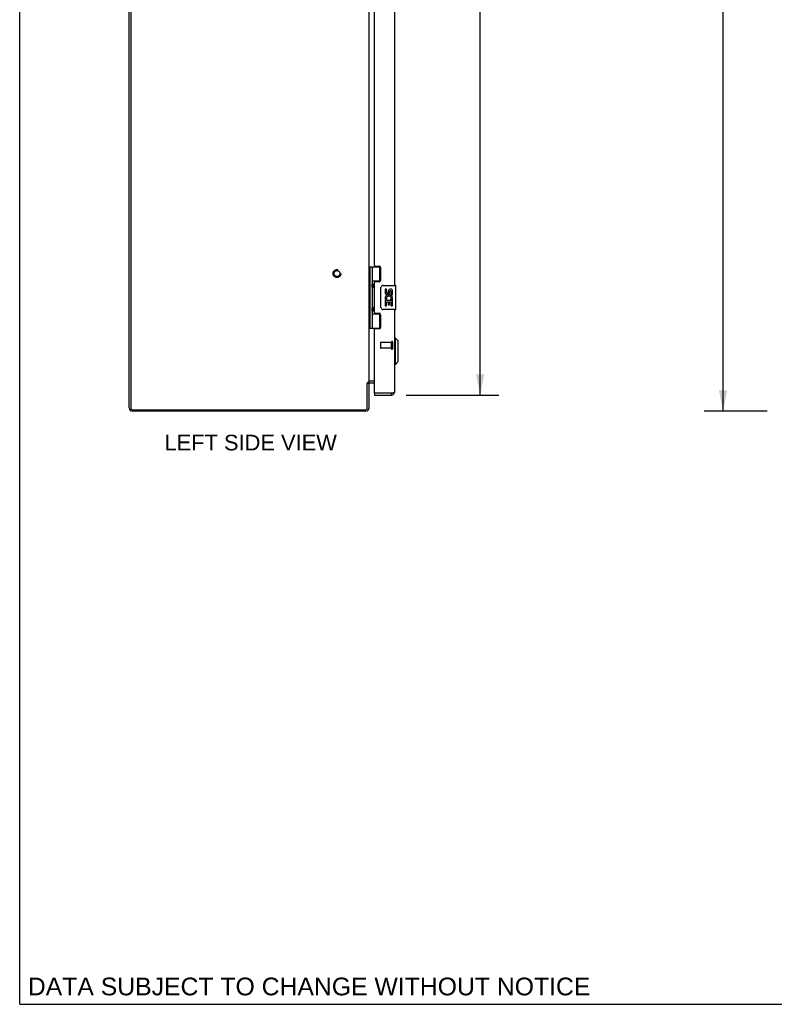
# Model space of a CAD drawing. Header units: inches. Extents: x 0 to 148, y 0 to 96.
# Tile 1 of 10: x 0 to 32, y 0 to 41. Entities that reach past the tile are written whole.
import ezdxf

# ---------------------------------------------------------------- set-up
doc = ezdxf.new("R2010")
doc.units = ezdxf.units.IN
doc.header["$LTSCALE"] = 8.141105
doc.header["$MEASUREMENT"] = 0
doc.linetypes.add('HIDDEN', pattern=[0.2, 0.1, -0.1])
doc.layers.get('0').update_dxf_attribs({"linetype": 'CONTINUOUS'})
for name, color, linetype in [('02___PRT_ALL_AXES', 7, 'CONTINUOUS'), ('DEFAULT_2', 8, 'HIDDEN'), ('DIMENSIONS', 7, 'CONTINUOUS')]:
    doc.layers.add(name, color=color, linetype=linetype)
doc.styles.get("Standard").update_dxf_attribs({"font": 'arial.ttf'})
doc.dimstyles.new('DIMSTYLE_1', dxfattribs={"dimtxt": 0.65303, "dimasz": 0.870706, "dimexe": 0.09, "dimexo": 0.07, "dimgap": 0.0375, "dimtad": 0, "dimtih": 1, "dimtoh": 1, "dimzin": 4, "dimdsep": 46, "dimtxsty": 'Standard', "dimblk": '_FILLED', "dimblk1": '_FILLED', "dimblk2": '_FILLED', "dimcen": 0.09, "dimazin": 1, "dimtfac": 1, "dimtofl": 0, "dimtmove": 0, "dimatfit": 3, "dimldrblk": '_FILLED', "dimfxl": 0, "dimtolj": 1, "dimtzin": 4, "dimarcsym": 0})

# ---------------------------------------------------------------- blocks, each defined once
blk = doc.blocks.new('_FILLED')
at = {"color": 0, "linetype": 'ByBlock'}
blk.add_solid([(0, 0), (-1, 0.2), (-1, -0.2)], dxfattribs=at)
blk = doc.blocks.new('*D4')
at = {"layer": 'DIMENSIONS', "color": 2, "linetype": 'Continuous'}
for p, q in [((16.14, 72.092), (20.012, 72.092)), ((19.228, 72.092), (19.228, 49.902)), ((19.228, 25.442), (19.228, 47.616)), ((16.14, 25.442), (20.012, 25.442))]:
    blk.add_line(p, q, dxfattribs=at)
at = {"layer": 'DIMENSIONS', "color": 2, "linetype": 'Continuous', "xscale": 0.8707063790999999, "yscale": 0.8707063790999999, "zscale": 0.8707063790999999}
for p, rotation in [((19.228, 72.092), 90), ((19.228, 25.442), 270)]:
    blk.add_blockref('_FILLED', p, dxfattribs=dict(at, rotation=rotation))
at = {"layer": 'DIMENSIONS', "color": 2, "linetype": 'Continuous', "insert": (19.228, 49.575), "char_height": 0.653, "width": 2.7335, "attachment_point": 2, "line_spacing_factor": 0.9}
blk.add_mtext('46.65\\PDOOR', dxfattribs=at)
blk = doc.blocks.new('*D13')
at = {"layer": 'DIMENSIONS', "color": 2, "linetype": 'Continuous'}
for p, q in [((31.209, 72.767), (28.588, 72.767)), ((29.371, 72.767), (29.371, 49.42)), ((29.371, 24.767), (29.371, 48.114)), ((31.209, 24.767), (28.588, 24.767))]:
    blk.add_line(p, q, dxfattribs=at)
at = {"layer": 'DIMENSIONS', "color": 2, "linetype": 'Continuous', "xscale": 0.8707063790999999, "yscale": 0.8707063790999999, "zscale": 0.8707063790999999}
for p, rotation in [((29.371, 72.767), 90), ((29.371, 24.767), 270)]:
    blk.add_blockref('_FILLED', p, dxfattribs=dict(at, rotation=rotation))
at = {"layer": 'DIMENSIONS', "color": 2, "linetype": 'Continuous', "insert": (29.371, 49.094), "char_height": 0.653, "width": 2.28196, "attachment_point": 2, "line_spacing_factor": 0.9}
blk.add_mtext('48.00', dxfattribs=at)

msp = doc.modelspace()

# ---------------------------------------------------------------- linework, layer by layer
at = {"color": 7, "linetype": 'Continuous'}
for p, q in [((0, 0), (0, 95.778)), ((14.58, 30.797), (15.064, 30.797)), ((14.58, 30.797), (14.58, 28.238)), ((14.619, 30.797), (14.619, 28.238)), ((14.718, 30.797), (14.718, 30.11)), ((15.038, 30.206), (15.038, 30.797)), ((14.575, 30.139), (14.58, 30.139)), ((14.718, 30.206), (15.065, 30.206)), ((14.734, 30.08), (14.734, 30.08)), ((14.734, 30.08), (14.734, 29.939)), ((15.007, 30.197), (15.059, 30.197)), ((15.183, 30.017), (15.693, 30.017)), ((14.575, 29.88), (14.58, 29.879)), ((14.718, 29.909), (14.718, 29.126)), ((14.734, 29.939), (14.734, 29.939)), ((14.734, 29.938), (14.734, 29.939)), ((15.083, 29.117), (15.083, 29.917)), ((15.708, 29.032), (15.708, 30.002)), ((14.575, 29.155), (14.58, 29.155)), ((14.575, 28.896), (14.58, 28.895)), ((14.718, 28.925), (14.718, 28.238)), ((14.718, 28.828), (15.065, 28.828)), ((14.734, 29.096), (14.734, 29.096)), ((14.734, 29.096), (14.734, 28.955)), ((14.734, 28.955), (14.734, 28.955)), ((14.734, 28.954), (14.734, 28.955)), ((15.059, 28.837), (15.007, 28.837)), ((15.038, 28.238), (15.038, 28.828)), ((15.693, 29.017), (15.183, 29.017)), ((14.58, 28.238), (15.064, 28.238)), ((15.687, 27.822), (15.648, 27.822)), ((15.805, 27.704), (15.687, 27.822)), ((15.687, 26.72), (15.687, 27.822)), ((15.805, 26.838), (15.805, 27.704)), ((15.805, 26.838), (15.687, 26.72)), ((15.687, 26.72), (15.648, 26.72)), ((14.512, 25.942), (14.575, 25.942)), ((14.526, 25.959), (14.552, 25.942)), ((14.823, 26.017), (14.617, 26.017)), ((14.823, 25.517), (14.838, 25.517)), ((14.823, 25.517), (14.823, 25.442)), ((15.531, 25.442), (15.531, 25.517)), ((0, 0), (148.02, 0))]:
    msp.add_line(p, q, dxfattribs=at)
at = {"color": 3, "linetype": 'Continuous'}
for p, q in [((4.575, 24.903), (4.575, 72.631)), ((4.638, 72.624), (4.638, 24.91)), ((14.575, 71.565), (14.575, 25.969)), ((15.648, 48.267), (15.648, 30.017)), ((15.648, 29.017), (15.648, 25.559)), ((14.823, 25.532), (14.823, 28.176)), ((14.514, 25.947), (14.512, 25.944)), ((14.512, 24.91), (14.512, 25.944)), ((14.575, 25.969), (14.537, 25.969)), ((14.575, 25.942), (14.575, 24.884)), ((14.823, 26.019), (14.582, 26.019)), ((14.823, 25.942), (14.617, 25.942)), ((15.531, 25.517), (14.838, 25.517)), ((15.544, 25.52), (15.531, 25.517)), ((15.554, 25.523), (15.544, 25.52)), ((15.563, 25.525), (15.554, 25.523)), ((15.569, 25.526), (15.563, 25.525)), ((15.576, 25.528), (15.569, 25.526)), ((15.582, 25.529), (15.576, 25.528)), ((15.587, 25.531), (15.582, 25.529)), ((15.593, 25.532), (15.587, 25.531)), ((14.823, 25.442), (15.531, 25.442)), ((14.458, 24.767), (4.711, 24.767)), ((4.718, 24.83), (14.432, 24.83))]:
    msp.add_line(p, q, dxfattribs=at)
at = {"color": 7, "linetype": 'Continuous'}
for points in [[(14.718, 30.153), (14.719, 30.145), (14.721, 30.135), (14.724, 30.125), (14.728, 30.114), (14.732, 30.102), (14.737, 30.09), (14.742, 30.079), (14.746, 30.067), (14.751, 30.056), (14.755, 30.044), (14.758, 30.032), (14.759, 30.021), (14.76, 30.009), (14.759, 29.998), (14.758, 29.986), (14.755, 29.975), (14.751, 29.963), (14.746, 29.952), (14.742, 29.94), (14.737, 29.928), (14.732, 29.917), (14.728, 29.905), (14.724, 29.894), (14.721, 29.884), (14.719, 29.874), (14.718, 29.866)], [(15.083, 29.917), (15.083, 29.924), (15.084, 29.93), (15.085, 29.936), (15.086, 29.942), (15.088, 29.948), (15.09, 29.954)], [(14.718, 29.169), (14.719, 29.161), (14.721, 29.151), (14.724, 29.141), (14.728, 29.13), (14.732, 29.118), (14.737, 29.106), (14.742, 29.095), (14.746, 29.083), (14.751, 29.072), (14.755, 29.06), (14.758, 29.048), (14.759, 29.037), (14.76, 29.025), (14.759, 29.014), (14.758, 29.002), (14.755, 28.991), (14.751, 28.979), (14.746, 28.968), (14.742, 28.956), (14.737, 28.944), (14.732, 28.933), (14.728, 28.921), (14.724, 28.91), (14.721, 28.9), (14.719, 28.89), (14.718, 28.882)], [(15.09, 29.081), (15.088, 29.087), (15.086, 29.093), (15.085, 29.099), (15.084, 29.105), (15.083, 29.111), (15.083, 29.117)]]:
    msp.add_lwpolyline(points, dxfattribs=at)
at = {"color": 3, "linetype": 'Continuous'}
for points in [[(14.52, 25.952), (14.517, 25.949), (14.515, 25.948), (14.514, 25.947)], [(14.537, 25.969), (14.535, 25.968), (14.534, 25.966), (14.532, 25.965), (14.53, 25.964), (14.529, 25.962), (14.528, 25.961), (14.526, 25.959), (14.525, 25.958), (14.52, 25.952)], [(14.578, 25.934), (14.577, 25.936), (14.576, 25.937), (14.576, 25.938), (14.575, 25.94), (14.575, 25.941), (14.575, 25.942)], [(14.582, 26.013), (14.581, 26.011), (14.58, 26.01), (14.58, 26.008), (14.579, 26.007), (14.578, 26.005), (14.577, 26.004), (14.576, 26.002), (14.576, 26.001)], [(14.582, 25.923), (14.582, 25.924), (14.582, 25.925), (14.582, 25.925), (14.582, 25.926), (14.581, 25.927), (14.581, 25.929), (14.58, 25.93), (14.58, 25.931), (14.578, 25.934)], [(14.582, 26.019), (14.582, 26.018), (14.582, 26.017), (14.582, 26.016), (14.582, 26.014), (14.582, 26.013)], [(15.648, 25.559), (15.648, 25.559), (15.648, 25.558), (15.647, 25.557), (15.647, 25.556), (15.647, 25.556), (15.646, 25.555), (15.645, 25.554), (15.645, 25.553), (15.644, 25.553), (15.643, 25.552), (15.642, 25.551), (15.641, 25.55), (15.64, 25.55), (15.639, 25.549), (15.638, 25.548), (15.636, 25.547), (15.635, 25.547), (15.633, 25.546), (15.632, 25.545), (15.63, 25.544), (15.628, 25.544), (15.626, 25.543), (15.624, 25.542), (15.622, 25.541), (15.62, 25.541), (15.618, 25.54), (15.616, 25.539), (15.613, 25.538), (15.611, 25.538), (15.609, 25.537), (15.606, 25.536), (15.604, 25.535), (15.601, 25.535), (15.598, 25.534), (15.596, 25.533), (15.593, 25.532)]]:
    msp.add_lwpolyline(points, dxfattribs=at)
at = {"color": 7, "linetype": 'Continuous'}
for centre, radius, start, end in [((14.644, 30.079), 0.09, 0.672, 34.6434), ((15.183, 29.917), 0.1, 90, 158.7946), ((15.693, 30.002), 0.015, 0, 90), ((14.644, 29.939), 0.09, 325.3566, 359.328), ((14.644, 29.095), 0.09, 0.672, 34.6434), ((14.644, 28.955), 0.09, 325.3566, 359.328), ((15.183, 29.117), 0.1, 201.205, 270), ((15.693, 29.032), 0.015, 270, 360), ((14.617, 25.9), 0.117, 90, 107.7088), ((15.531, 25.559), 0.042, 270, 295.8435)]:
    msp.add_arc(centre, radius, start, end, dxfattribs=at)
at = {"color": 3, "linetype": 'Continuous'}
for centre, radius, start, end in [((14.617, 25.9), 0.042, 90, 180), ((14.838, 25.532), 0.015, 180, 270), ((15.531, 25.559), 0.117, 270, 360), ((4.711, 24.903), 0.136, 180, 270), ((4.718, 24.91), 0.08, 180, 270), ((14.432, 24.91), 0.08, 270, 360), ((14.458, 24.884), 0.117, 270, 360)]:
    msp.add_arc(centre, radius, start, end, dxfattribs=at)
at = {"color": 7, "linetype": 'Continuous'}
for centre in [(14.807, 30.009), (14.807, 29.025)]:
    msp.add_ellipse(centre, major_axis=(0, 0.188), ratio=0.5625, start_param=1.007189, end_param=2.134404, dxfattribs=at)
at = {"layer": '02___PRT_ALL_AXES', "color": 3, "linetype": 'Continuous'}
for p, q in [((14.823, 30.859), (14.823, 47.426)), ((14.854, 30.828), (15.011, 30.828)), ((15.073, 30.766), (15.073, 30.237)), ((14.823, 28.891), (14.823, 30.144)), ((15.011, 30.175), (14.854, 30.175)), ((14.854, 28.86), (15.011, 28.86)), ((15.073, 28.798), (15.073, 28.269)), ((15.011, 28.207), (14.854, 28.207))]:
    msp.add_line(p, q, dxfattribs=at)
at = {"layer": '02___PRT_ALL_AXES', "color": 7, "linetype": 'Continuous'}
for p, q in [((15.007, 30.197), (15.007, 30.175)), ((15.321, 29.863), (15.258, 29.863)), ((15.258, 29.863), (15.258, 29.727)), ((15.321, 29.727), (15.321, 29.863)), ((15.386, 29.789), (15.386, 29.72)), ((15.447, 29.727), (15.447, 29.769)), ((15.51, 29.633), (15.51, 29.769)), ((15.51, 29.633), (15.57, 29.633)), ((15.57, 29.633), (15.57, 29.789)), ((15.276, 29.402), (15.258, 29.402)), ((15.258, 29.402), (15.258, 29.172)), ((15.311, 29.402), (15.338, 29.421)), ((15.311, 29.402), (15.57, 29.402)), ((15.321, 29.339), (15.386, 29.339)), ((15.321, 29.172), (15.321, 29.339)), ((15.386, 29.339), (15.386, 29.203)), ((15.386, 29.203), (15.447, 29.203)), ((15.447, 29.339), (15.51, 29.339)), ((15.447, 29.203), (15.447, 29.339)), ((15.502, 29.438), (15.56, 29.413)), ((15.51, 29.172), (15.51, 29.339)), ((15.57, 29.449), (15.57, 29.502)), ((15.57, 29.172), (15.57, 29.402)), ((15.007, 28.86), (15.007, 28.837)), ((15.258, 29.172), (15.321, 29.172)), ((15.51, 29.172), (15.57, 29.172))]:
    msp.add_line(p, q, dxfattribs=at)
at = {"layer": '02___PRT_ALL_AXES', "color": 8, "linetype": 'HIDDEN'}
for p, q in [((15.53, 27.641), (15.083, 27.641)), ((15.53, 27.393), (15.53, 27.641)), ((15.53, 27.393), (15.083, 27.393))]:
    msp.add_line(p, q, dxfattribs=at)
msp.add_circle((13.25, 30.517), 0.124, dxfattribs=at)
at = {"layer": '02___PRT_ALL_AXES', "color": 3, "linetype": 'Continuous'}
for centre, radius, start, end in [((14.854, 30.859), 0.031, 180, 270), ((15.011, 30.766), 0.062, 0, 90), ((14.854, 30.144), 0.031, 90, 180), ((15.011, 30.237), 0.062, 270, 360), ((14.854, 28.891), 0.031, 180, 270), ((15.011, 28.798), 0.062, 0, 90), ((14.854, 28.176), 0.031, 90, 180), ((15.011, 28.269), 0.062, 270, 360)]:
    msp.add_arc(centre, radius, start, end, dxfattribs=at)
at = {"layer": '02___PRT_ALL_AXES', "color": 7, "linetype": 'Continuous'}
for centre, radius, start, end in [((15.352, 29.727), 0.0943, 180, 360), ((15.415, 29.475), 0.157, 9.7031, 161.8791), ((15.352, 29.727), 0.0314, 180, 261.2295), ((15.352, 29.732), 0.0362, 263.4285, 341.7628), ((15.478, 29.769), 0.0943, 71.7267, 167.4338), ((15.478, 29.769), 0.0314, 0, 180.0485), ((15.478, 29.769), 0.0943, 12.5402, 71.701), ((15.412, 29.475), 0.154, 161.4199, 206.1963), ((15.415, 29.475), 0.157, 205.737, 207.8532), ((15.415, 29.475), 0.0943, 336.5966, 215.1122), ((15.415, 29.475), 0.157, 336.5966, 350.2969)]:
    msp.add_arc(centre, radius, start, end, dxfattribs=at)
at = {"layer": 'DEFAULT_2', "color": 8, "linetype": 'HIDDEN'}
for p, q in [((15.073, 27.631), (15.073, 27.403)), ((15.53, 27.659), (15.53, 27.375)), ((15.573, 27.659), (15.573, 27.375))]:
    msp.add_line(p, q, dxfattribs=at)
for radius in [0.164, 0.124]:
    msp.add_circle((13.25, 30.517), radius, dxfattribs=at)
for centre, radius, start, end in [((15.083, 27.631), 0.01, 90, 180), ((15.551, 27.659), 0.0215, 0, 180), ((15.083, 27.403), 0.01, 180, 270), ((15.551, 27.375), 0.0215, 180, 360)]:
    msp.add_arc(centre, radius, start, end, dxfattribs=at)

# ---------------------------------------------------------------- texts
at = {"layer": 'DIMENSIONS', "color": 2, "linetype": 'Continuous', "attachment_point": 2, "line_spacing_factor": 0.9}
for s, insert, char_height, width in [('LEFT SIDE VIEW', (9.646, 23.785), 0.65303, 7.1809), ('DATA SUBJECT TO CHANGE WITHOUT NOTICE', (12.085, 1.115), 0.7401, 23.4466)]:
    msp.add_mtext(s, dxfattribs=dict(at, insert=insert, char_height=char_height, width=width))

# ---------------------------------------------------------------- dimensions: what is measured, and where the dimension line sits
at = {"layer": 'DIMENSIONS', "color": 2, "linetype": 'Continuous'}
dim = msp.add_linear_dim(base=(29.371, 72.767), p1=(31.279, 24.767), p2=(31.279, 72.767), angle=90, dimstyle='DIMSTYLE_1', dxfattribs=at)
dim.commit()
dim.dimension.update_dxf_attribs({"geometry": '*D13', "text_midpoint": (29.354, 48.764), "dimtype": 160})
dim = msp.add_linear_dim(base=(19.228, 25.442), p1=(16.07, 72.092), p2=(16.07, 25.442), angle=270, text='<>\\PDOOR', dimstyle='DIMSTYLE_1', dxfattribs=at)
dim.commit()
dim.dimension.update_dxf_attribs({"geometry": '*D4', "text_midpoint": (19.228, 48.759), "dimtype": 160})

doc.saveas('drawing.dxf')
